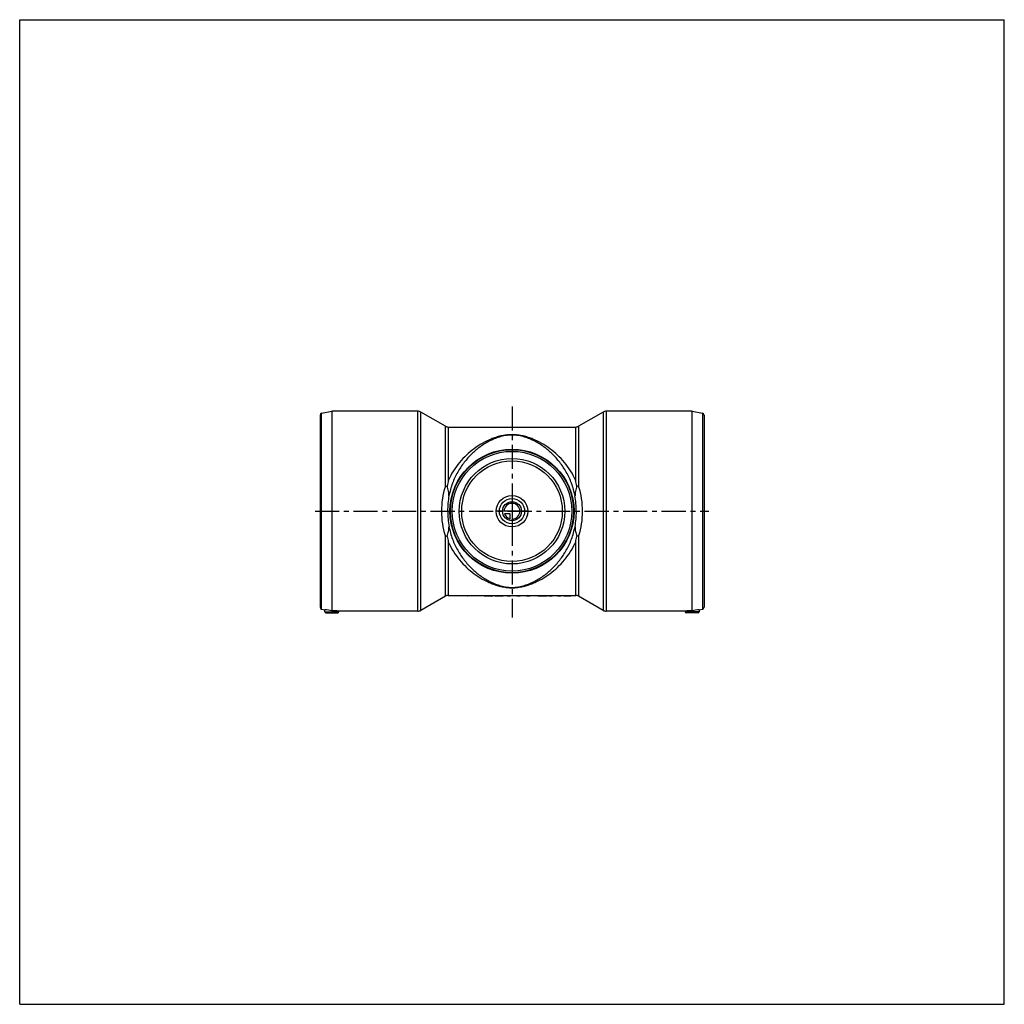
# Model space of a CAD drawing. Header units: millimetres. Extents: x 0 to 1000, y 0 to 1000.
import ezdxf

# ---------------------------------------------------------------- set-up
doc = ezdxf.new("R2010")
doc.units = ezdxf.units.MM
doc.header["$LTSCALE"] = 65.185185
doc.linetypes.add('CENTER', pattern=[0.6, 0.375, -0.075, 0.075, -0.075])
doc.layers.get('0').update_dxf_attribs({"linetype": 'CONTINUOUS'})
for name, color, linetype in [('ACHSEN_S', 7, 'CONTINUOUS'), ('KOERPER', 7, 'CONTINUOUS'), ('KONST.EL_MIT_GEO', 7, 'CONTINUOUS'), ('KONSTR_EL', 7, 'CONTINUOUS'), ('KURVEN', 7, 'CONTINUOUS')]:
    doc.layers.add(name, color=color, linetype=linetype)

msp = doc.modelspace()

# ---------------------------------------------------------------- linework, layer by layer
at = {"color": 7, "linetype": 'Continuous'}
for p, q in [((0, 0), (0, 1000)), ((0, 1000), (1000, 1000)), ((1000, 0), (1000, 1000)), ((0, 0), (1000, 0))]:
    msp.add_line(p, q, dxfattribs=at)
at = {"layer": 'ACHSEN_S', "color": 40, "linetype": 'CENTER'}
for p, q in [((500, 607.3), (500, 392.7)), ((300, 500.8), (700, 500.8))]:
    msp.add_line(p, q, dxfattribs=at)
at = {"layer": 'KOERPER', "color": 7, "linetype": 'Continuous'}
for p, q in [((592.6, 601.5), (567.7, 587.1)), ((683, 602.3), (595.6, 602.3)), ((435.3, 586.3), (564.7, 586.3)), ((317, 500.8), (317, 399.5)), ((683, 399.5), (683, 500.8)), ((435.3, 415.3), (454.8, 415.3)), ((455.2, 415.3), (471.6, 415.3)), ((480.7, 415.3), (482.4, 415.3)), ((487.9, 415.3), (495.1, 415.3)), ((498.5, 415.3), (505, 415.3)), ((508.2, 415.3), (514.7, 415.3)), ((518.1, 415.3), (526.1, 415.3)), ((535.7, 415.3), (537.4, 415.3)), ((540.9, 415.3), (546.1, 415.3)), ((549.5, 415.3), (555.3, 415.3)), ((557.4, 415.3), (564.7, 415.3)), ((592.6, 400.1), (567.7, 414.5)), ((675.9, 399.3), (595.6, 399.3))]:
    msp.add_line(p, q, dxfattribs=at)
for radius in [62.5, 60.8]:
    msp.add_circle((500, 500.8), radius, dxfattribs=at)
for centre, radius, start, end in [((297.2, 298.3), 103.2, 78.9158, 82.9405), ((702.6, 299.5), 102, 97.0352, 101.1085), ((317, 298), 101.6, 85.9919, 89.9913), ((683, 298.3), 101.3, 90.0027, 94.0141)]:
    msp.add_arc(centre, radius, start, end, dxfattribs=at)
at = {"layer": 'KONST.EL_MIT_GEO', "color": 7, "linetype": 'Continuous'}
for p, q in [((404.4, 602.3), (317, 602.3)), ((404.4, 399.3), (404.4, 602.3)), ((407.4, 400.1), (407.4, 601.5)), ((432.3, 587.1), (407.4, 601.5)), ((592.6, 601.5), (592.6, 400.1)), ((595.6, 602.3), (595.6, 399.3)), ((432.3, 525.7), (432.3, 587.1)), ((435.3, 586.3), (435.3, 532)), ((564.7, 532), (564.7, 586.3)), ((567.7, 587.1), (567.7, 525.7)), ((432.3, 414.5), (432.3, 475.9)), ((567.7, 475.9), (567.7, 414.5)), ((435.3, 469.6), (435.3, 415.3)), ((564.7, 415.3), (564.7, 469.6)), ((432.3, 414.5), (407.4, 400.1)), ((404.4, 399.3), (324.1, 399.3))]:
    msp.add_line(p, q, dxfattribs=at)
for radius in [63, 53.6, 51.1]:
    msp.add_circle((500, 500.8), radius, dxfattribs=at)
for centre, radius, start, end in [((404.4, 596.3), 6, 60, 90), ((595.6, 596.3), 6, 90, 120), ((435.3, 592.3), 6, 240, 270), ((564.7, 592.3), 6, 270, 300), ((586.9, 499.3), 155.1, 167.7956, 169.9369), ((413.2, 499.3), 155, 10.0625, 12.2048), ((525.4, 500.8), 90.8, 170.017, 179.9946), ((474.2, 500.8), 91.1, 0.0233, 9.9662), ((525.8, 500.8), 91.1, 180.0233, 189.9661), ((474.6, 500.8), 90.8, 350.017, 359.9946), ((586.8, 502.3), 155, 190.0625, 192.2049), ((413.1, 502.3), 155.1, 347.7956, 349.9369), ((435.3, 409.3), 6, 90, 120), ((564.7, 409.3), 6, 60, 90), ((404.4, 405.3), 6, 270, 300), ((595.6, 405.3), 6, 240, 270)]:
    msp.add_arc(centre, radius, start, end, dxfattribs=at)
for points, knots in [([(564.7, 532), (563.2, 535.4), (559.8, 541.8), (553.5, 550.4), (546.4, 557.9), (538.7, 564.4), (530.3, 569.9), (522.8, 573.5), (516.4, 575.9), (511.3, 577.3), (505.8, 578.3), (500, 578.7), (494.2, 578.3), (488.7, 577.3), (483.6, 575.9), (477.2, 573.5), (469.7, 569.9), (461.3, 564.4), (453.6, 557.9), (446.5, 550.4), (440.2, 541.8), (436.8, 535.4), (435.3, 532)], [0, 0, 0, 0, 0.06578, 0.12924, 0.19071, 0.25068, 0.30985, 0.36934, 0.39984, 0.43147, 0.46484, 0.49999, 0.53515, 0.56852, 0.60015, 0.63066, 0.69014, 0.74931, 0.80929, 0.87076, 0.93423, 1, 1, 1, 1]), ([(564, 516.5), (563.1, 520.8), (560.8, 529.1), (555.5, 540.5), (548.8, 550.5), (541.1, 559.1), (532.6, 566.3), (524.8, 571.2), (518, 574.3), (512.6, 576.3), (506.5, 577.8), (500, 578.4), (493.5, 577.8), (487.4, 576.3), (482, 574.3), (475.2, 571.2), (467.4, 566.3), (458.9, 559.1), (451.2, 550.5), (444.5, 540.5), (439.2, 529.1), (436.9, 520.8), (436, 516.5)], [0, 0, 0, 0, 0.06913, 0.13506, 0.19775, 0.2577, 0.31573, 0.37311, 0.40227, 0.4325, 0.46483, 0.5, 0.53516, 0.5675, 0.59772, 0.62689, 0.68427, 0.7423, 0.80225, 0.86494, 0.93087, 1, 1, 1, 1]), ([(428.7, 500.8), (428.7, 505.1), (429.3, 513.5), (431.2, 521.7), (432.3, 525.7)], [0, 0, 0, 0, 0.51222, 1, 1, 1, 1]), ([(434.2, 526.4), (434, 526.3), (433.4, 526), (432.8, 525.8), (432.3, 525.7)], [0, 0, 0, 0, 0.26242, 1, 1, 1, 1]), ([(436, 516.5), (436, 517.3), (436, 518.9), (435.6, 521.3), (434.9, 523.8), (434.4, 525.5), (434.2, 526.4)], [0, 0, 0, 0, 0.23294, 0.47053, 0.72588, 1, 1, 1, 1]), ([(565.8, 526.4), (565.6, 525.5), (565.1, 523.8), (564.4, 521.3), (564, 518.9), (564, 517.3), (564, 516.5)], [0, 0, 0, 0, 0.27412, 0.52947, 0.76706, 1, 1, 1, 1]), ([(567.7, 525.7), (567.5, 525.7), (566.9, 525.9), (566.3, 526.2), (565.8, 526.4)], [0, 0, 0, 0, 0.23609, 1, 1, 1, 1]), ([(567.7, 525.7), (568.8, 521.7), (570.7, 513.5), (571.3, 505.1), (571.3, 500.8)], [0, 0, 0, 0, 0.48777, 1, 1, 1, 1]), ([(432.3, 475.9), (431.2, 479.9), (429.3, 488.1), (428.7, 496.5), (428.7, 500.8)], [0, 0, 0, 0, 0.48777, 1, 1, 1, 1]), ([(571.3, 500.8), (571.3, 496.5), (570.7, 488.1), (568.8, 479.9), (567.7, 475.9)], [0, 0, 0, 0, 0.51222, 1, 1, 1, 1]), ([(434.2, 475.2), (434.4, 476.1), (434.9, 477.8), (435.6, 480.3), (436, 482.7), (436, 484.3), (436, 485.1)], [0, 0, 0, 0, 0.27412, 0.52947, 0.76706, 1, 1, 1, 1]), ([(436, 485.1), (436.9, 480.8), (439.2, 472.5), (444.5, 461.1), (451.2, 451.1), (458.9, 442.5), (467.4, 435.3), (475.2, 430.4), (482, 427.3), (487.4, 425.3), (493.5, 423.8), (500, 423.2), (506.5, 423.8), (512.6, 425.3), (518, 427.3), (524.8, 430.4), (532.6, 435.3), (541.1, 442.5), (548.8, 451.1), (555.5, 461.1), (560.8, 472.5), (563.1, 480.8), (564, 485.1)], [0, 0, 0, 0, 0.06913, 0.13506, 0.19775, 0.2577, 0.31573, 0.37311, 0.40227, 0.4325, 0.46483, 0.5, 0.53516, 0.5675, 0.59772, 0.62689, 0.68427, 0.7423, 0.80225, 0.86494, 0.93087, 1, 1, 1, 1]), ([(564, 485.1), (564, 484.3), (564, 482.7), (564.4, 480.3), (565.1, 477.8), (565.6, 476.1), (565.8, 475.2)], [0, 0, 0, 0, 0.23294, 0.47053, 0.72588, 1, 1, 1, 1]), ([(432.3, 475.9), (432.5, 475.9), (433.1, 475.7), (433.7, 475.4), (434.2, 475.2)], [0, 0, 0, 0, 0.23609, 1, 1, 1, 1]), ([(565.8, 475.2), (566, 475.3), (566.6, 475.6), (567.2, 475.8), (567.7, 475.9)], [0, 0, 0, 0, 0.26242, 1, 1, 1, 1]), ([(435.3, 469.6), (436.8, 466.2), (440.2, 459.8), (446.5, 451.2), (453.6, 443.7), (461.3, 437.2), (469.7, 431.7), (477.2, 428.1), (483.6, 425.7), (488.7, 424.3), (494.2, 423.3), (500, 422.9), (505.8, 423.3), (511.3, 424.3), (516.4, 425.7), (522.8, 428.1), (530.3, 431.7), (538.7, 437.2), (546.4, 443.7), (553.5, 451.2), (559.8, 459.8), (563.2, 466.2), (564.7, 469.6)], [0, 0, 0, 0, 0.06578, 0.12924, 0.19071, 0.25068, 0.30985, 0.36934, 0.39984, 0.43147, 0.46484, 0.49999, 0.53515, 0.56852, 0.60015, 0.63066, 0.69014, 0.74931, 0.80929, 0.87076, 0.93423, 1, 1, 1, 1])]:
    msp.add_open_spline(points, degree=3, knots=knots, dxfattribs=at)
at = {"layer": 'KONSTR_EL', "color": 7, "linetype": 'Continuous'}
for p, q in [((306.6, 600.3), (317, 602.3)), ((306.6, 401.3), (306.6, 600.3)), ((317, 602.3), (317, 500.8)), ((683, 602.3), (693.4, 600.3)), ((683, 500.8), (683, 602.3)), ((693.4, 600.3), (693.4, 401.3)), ((305, 598.3), (305, 403.3)), ((695, 598.3), (695, 403.3)), ((454.8, 415.3), (455.2, 415.3)), ((454.9, 415), (455.1, 415)), ((455, 415.3), (455, 415)), ((471.6, 415.3), (480.7, 415.3)), ((471.6, 415.3), (471.6, 415)), ((471.6, 415), (480.7, 415)), ((480.7, 415.3), (480.7, 415)), ((482.4, 415.3), (487.9, 415.3)), ((482.4, 415.3), (482.4, 415)), ((482.4, 415), (487.6, 415)), ((486.7, 415.3), (486.7, 415)), ((487.6, 415), (487.9, 415)), ((491.3, 415.3), (491.3, 415.1)), ((495.1, 415.3), (498.5, 415.3)), ((495.1, 415.3), (495.1, 415)), ((495.1, 415), (498.5, 415)), ((498.5, 415.3), (498.5, 415)), ((505, 415.3), (508.2, 415.3)), ((505, 415.3), (505, 415)), ((505, 415), (508.2, 415)), ((508.2, 415.3), (508.2, 415.3)), ((508.2, 415.3), (508.2, 415)), ((514.7, 415.3), (518.1, 415.3)), ((514.7, 415.3), (514.7, 415)), ((514.7, 415), (518.1, 415)), ((518.1, 415.3), (518.1, 415)), ((526.1, 415.3), (535.7, 415.3)), ((526.1, 415.3), (526.1, 415)), ((526.1, 415), (535.7, 415)), ((535.7, 415.3), (535.7, 415)), ((537.4, 415.3), (540.9, 415.3)), ((537.4, 415.3), (537.4, 415)), ((537.4, 415), (540.8, 415)), ((540.8, 415.3), (540.8, 415)), ((546.1, 415.3), (549.5, 415.3)), ((546.1, 415.3), (546.1, 415)), ((546.1, 415), (549.5, 415)), ((549.5, 415.3), (549.5, 415)), ((552.6, 415.3), (552.6, 415.1)), ((552.6, 415.1), (552.6, 415.1)), ((555.3, 415.3), (557.4, 415.3)), ((555.4, 415), (557.2, 415)), ((557.2, 415), (557.3, 415)), ((560, 415.3), (560, 415.1)), ((560, 415.1), (560, 415.1)), ((306.6, 401.3), (309.8, 400.7)), ((310, 398.6), (309.8, 400.7)), ((690.2, 400.7), (690, 398.6)), ((690.2, 400.7), (693.4, 401.3)), ((310, 398.6), (324, 398.6)), ((310.9, 397.7), (323.1, 397.7)), ((324, 398.6), (324.1, 399.3)), ((675.9, 399.3), (676, 398.6)), ((690, 398.6), (676, 398.6)), ((689.1, 397.7), (676.9, 397.7))]:
    msp.add_line(p, q, dxfattribs=at)
for centre, radius, start, end in [((307, 598.3), 2, 101, 180), ((693, 598.3), 2, 0, 79), ((307, 403.3), 2, 180, 259), ((693, 403.3), 2, 281, 360), ((310.9, 398.7), 1, 183, 270), ((323.1, 398.7), 1, 270, 357), ((676.9, 398.7), 1, 183, 270), ((689.1, 398.7), 1, 270, 357)]:
    msp.add_arc(centre, radius, start, end, dxfattribs=at)
for centre, major_axis, ratio, start_param, end_param in [((440, 500.8), (65.7, -65.7), 0.8391, -0.78127, -0.69813), ((470, 500.8), (65.7, 65.7), 0.8391, -2.44346, -2.36003), ((500.2, 500.8), (-5.4, 85.8), 0.31885, -3.24477, -3.16162), ((513, 500.8), (5.4, 85.8), 0.31885, -3.12156, -3.03841), ((550.2, 500.8), (14.7, 85.3), 0.60406, -3.03764, -2.95419)]:
    msp.add_ellipse(centre, major_axis=major_axis, ratio=ratio, start_param=start_param, end_param=end_param, dxfattribs=at)
for points, knots in [([(487.9, 415), (488.2, 415), (488.6, 415), (489.3, 415), (489.8, 415), (490.3, 415), (490.7, 415), (491, 415), (491.2, 415.1), (491.3, 415.1), (491.3, 415.1), (491.3, 415.1)], [0, 0, 0, 0, 0.20813, 0.40064, 0.57253, 0.71948, 0.83785, 0.92481, 0.97848, 0.9928, 1, 1, 1, 1]), ([(552.6, 415.1), (552.6, 415.1), (552.7, 415.1), (552.7, 415), (552.8, 415), (553, 415), (553.1, 415), (553.4, 415), (553.6, 415), (553.8, 415)], [0, 0, 0, 0, 0.02321, 0.07551, 0.15832, 0.27121, 0.41325, 0.58315, 1, 1, 1, 1]), ([(553.8, 415), (553.9, 415), (554.5, 415), (555, 415), (555.4, 415)], [0, 0, 0, 0, 0.22047, 1, 1, 1, 1]), ([(557.3, 415), (557.5, 415), (558, 415), (558.5, 415), (558.9, 415)], [0, 0, 0, 0, 0.27477, 1, 1, 1, 1]), ([(558.9, 415), (559, 415), (559.2, 415), (559.5, 415), (559.7, 415), (559.8, 415), (559.9, 415), (560, 415.1), (560, 415.1), (560, 415.1)], [0, 0, 0, 0, 0.41685, 0.58675, 0.72879, 0.84168, 0.92449, 0.97679, 1, 1, 1, 1])]:
    msp.add_open_spline(points, degree=3, knots=knots, dxfattribs=at)
at = {"layer": 'KURVEN', "color": 40, "linetype": 'Continuous'}
for p, q in [((500, 516.8), (500, 484.8)), ((516, 500.8), (484, 500.8)), ((492.3, 498.6), (497.8, 498.6)), ((497.8, 498.6), (497.8, 493.1))]:
    msp.add_line(p, q, dxfattribs=at)
for radius in [16, 12.8, 9.6]:
    msp.add_circle((500, 500.8), radius, dxfattribs=at)
for start, end in [(270, 180), (195.962, 254.038)]:
    msp.add_arc((500, 500.8), 8, start, end, dxfattribs=at)

doc.saveas('drawing.dxf')
